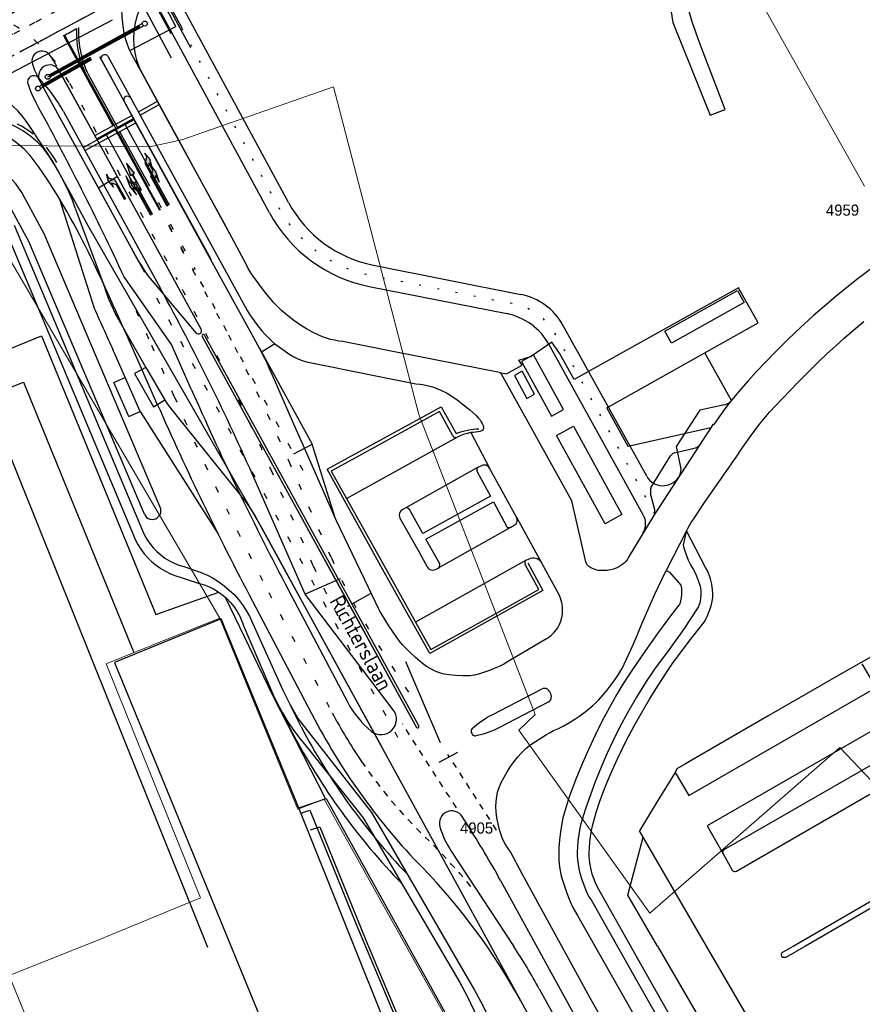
# Model space of a CAD drawing. Header units: metres. Extents: x 233874 to 239264, y 443832 to 448222.
# Tile 93 of 198: x 235767 to 235903, y 445491 to 445650. Entities that reach past the tile are written whole.
import ezdxf
from ezdxf.enums import TextEntityAlignment as Align

# ---------------------------------------------------------------- set-up
doc = ezdxf.new("R2010")
doc.units = ezdxf.units.M
doc.header["$MEASUREMENT"] = 0
for name, pattern in [('DGN3', [54.868356, 36.578904, -18.289452]), ('LIJN1-1', [2, 1, -1]), ('LIJN1-3', [4, 1, -3]), ('LIJNFPAD', [3, 0.3, -2.7])]:
    doc.linetypes.add(name, pattern=pattern)
for name, color, linetype, lineweight in [('G01 kadestrale perceelsgrens', 73, 'Continuous', 0), ('G02 kadestrale sectiegrens', 73, 'DGN3', 30), ('Z01 perceelnummer', 73, 'Continuous', 13)]:
    doc.layers.add(name, color=color, linetype=linetype, lineweight=lineweight)
doc.layers.add('Goud-hulp', color=210, linetype='Continuous', plot=False)
for name, color, linetype in [('Goud-kadastrale grenzen', 13, 'Continuous'), ('Goud-markering', 7, 'Continuous'), ('Goud-ontwerp', 2, 'Continuous'), ('Goud-opstellengtesdef', 30, 'Continuous'), ('HEG', 253, 'Continuous'), ('HEK', 253, 'Continuous'), ('HOOFDGEBOUW', 4, 'Continuous'), ('KANTVERH', 253, 'Continuous'), ('KANTWATER', 153, 'Continuous'), ('OVLIJNOBJ', 253, 'Continuous'), ('RASTER', 253, 'Continuous'), ('STRAATNAAM', 253, 'Continuous'), ('VRI-lantaarns', 162, 'Continuous')]:
    doc.layers.add(name, color=color, linetype=linetype)
doc.styles.get("Standard").update_dxf_attribs({"font": 'iso.shx'})
doc.styles.add('Styledgn001', font='dgn001.shx')
doc.linetypes.add('HAAIETAND50-L', pattern='A,0,-0.25,[122,wocad.shx,S=0.1,R=0,X=0,Y=0],-0.75', length=1)
doc.linetypes.add('HAAIETAND50-R', pattern='A,0,-0.25,[122,wocad.shx,S=0.1,R=180,X=0,Y=0],-0.75', length=1)

# ---------------------------------------------------------------- blocks, each defined once
blk = doc.blocks.new('LA_7-5m')
blk.add_hatch(color=0).paths.add_polyline_path([(7.5, 0.375), (5.7, 0.675), (4, 0.375), (5.2, 0.375), (4.6, -0.225), (0, -0.225), (0, -0.375), (5.45, -0.375), (6.2, 0.375)])
at = {"color": 0}
blk.add_lwpolyline([(7.5, 0.375), (5.7, 0.675), (4, 0.375), (5.2, 0.375), (4.6, -0.225), (0, -0.225), (0, -0.375), (5.45, -0.375), (6.2, 0.375)], close=True, dxfattribs=at)
blk = doc.blocks.new('RA_7-5m')
blk.add_hatch(color=0).paths.add_polyline_path([(7.5, -0.375), (5.7, -0.675), (4, -0.375), (5.2, -0.375), (4.6, 0.225), (0, 0.225), (0, 0.375), (5.45, 0.375), (6.2, -0.375)])
at = {"color": 0}
blk.add_lwpolyline([(7.5, -0.375), (5.7, -0.675), (4, -0.375), (5.2, -0.375), (4.6, 0.225), (0, 0.225), (0, 0.375), (5.45, 0.375), (6.2, -0.375)], close=True, dxfattribs=at)
blk = doc.blocks.new('*U40')
at = {"layer": 'VRI-lantaarns', "color": 0}
for points in [[(0.35, 0.2), (17.54, 0.2)], [(0.35, -0.2), (17.54, -0.2)]]:
    blk.add_lwpolyline(points, dxfattribs=at)
at = {"layer": 'VRI-lantaarns', "color": 0, "linetype": 'LIJN1-1', "ltscale": 0.9, "const_width": 0.4}
blk.add_lwpolyline([(0.9, 0), (16.98, 0)], dxfattribs=at)
at = {"layer": 'VRI-lantaarns', "color": 0}
for centre in [(0, 0), (17.88, 0)]:
    blk.add_circle(centre, 0.4, dxfattribs=at)
blk = doc.blocks.new('A$C1532452F')
at = {"layer": 'G01 kadestrale perceelsgrens'}
for p, q in [((235903.471, 445622.852), (235884.057, 445657.527)), ((235785.306, 445576.942), (235754.515, 445629.517)), ((235799.3, 445553.048), (235785.306, 445576.942)), ((235765.264, 445495.223), (235777.163, 445500))]:
    blk.add_line(p, q, dxfattribs=at)
at = {"layer": 'G01 kadestrale perceelsgrens', "flags": 128}
for points in [[(235754.515, 445629.517), (235788.267, 445629.311), (235793.313, 445630.401), (235817.698, 445638.953), (235831.471, 445585.934), (235850.275, 445537.47), (235847.623, 445534.911)], [(235780.947, 445545.641), (235790.783, 445549.611), (235799.3, 445553.048)], [(235799.3, 445553.048), (235804.862, 445539.413), (235811.887, 445522.167), (235812.326, 445522.33)], [(235796.179, 445507.832), (235788.752, 445526.23), (235780.947, 445545.641)], [(235847.623, 445534.911), (235868.777, 445505.31), (235899.519, 445532.114), (235912.883, 445518.042), (235935.63, 445535.432), (235956.303, 445500)], [(235812.326, 445522.33), (235816.174, 445523.763), (235822.888, 445511.69)], [(235822.888, 445511.69), (235825.862, 445506.345), (235829.411, 445500)], [(235777.163, 445500), (235779.2, 445500.818), (235796.179, 445507.832)], [(235829.411, 445500), (235835.095, 445489.838), (235843.72, 445474.458)], [(235813.77, 445400.171), (235807.898, 445409.34), (235797.628, 445425.166), (235793.675, 445426.587), (235789.979, 445434.563), (235782.792, 445452.219), (235774.674, 445472.181), (235765.264, 445495.223)]]:
    blk.add_lwpolyline(points, dxfattribs=at)
at = {"layer": 'G02 kadestrale sectiegrens'}
blk.add_line((235749.559, 445632.754), (235782.714, 445650.188), dxfattribs=at)
at = {"layer": 'Z01 perceelnummer', "linetype": 'Continuous', "lineweight": 13, "style": 'Styledgn001'}
for s, p in [('4959', (235899.932, 445619.004)), ('4905', (235840.795, 445519.096))]:
    blk.add_text(s, height=1.8, dxfattribs=at).set_placement(p, align=Align.MIDDLE_CENTER)
blk = doc.blocks.new('RA_5m')
blk.add_hatch(color=0).paths.add_polyline_path([(5, -0.375), (4.3, -0.375), (3.55, 0.375), (0, 0.375), (0, 0.225), (2.7, 0.225), (3.3, -0.375), (2.6, -0.375), (3.8, -0.675)])
at = {"color": 0, "linetype": 'Continuous'}
blk.add_lwpolyline([(5, -0.375), (4.3, -0.375), (3.55, 0.375), (0, 0.375), (0, 0.225), (2.7, 0.225), (3.3, -0.375), (2.6, -0.375), (3.8, -0.675)], close=True, dxfattribs=at)
blk = doc.blocks.new('LA-RD_5m')
blk.add_hatch(color=0).paths.add_polyline_path([(2.95, -0.225), (1.35, -0.225), (1.95, 0.375), (2.65, 0.375), (1.45, 0.675), (0.25, 0.375), (0.95, 0.375), (0.35, -0.225), (0, -0.225), (0, -0.375), (2.95, -0.375), (2.95, -0.675), (5, -0.3), (2.95, 0.075)])
at = {"color": 0, "linetype": 'Continuous'}
blk.add_lwpolyline([(2.95, -0.225), (1.35, -0.225), (1.95, 0.375), (2.65, 0.375), (1.45, 0.675), (0.25, 0.375), (0.95, 0.375), (0.35, -0.225), (0, -0.225), (0, -0.375), (2.95, -0.375), (2.95, -0.675), (5, -0.3), (2.95, 0.075)], close=True, dxfattribs=at)
blk = doc.blocks.new('LA_5m')
blk.add_hatch(color=0).paths.add_polyline_path([(5, 0.375), (4.3, 0.375), (3.55, -0.375), (0, -0.375), (0, -0.225), (2.7, -0.225), (3.3, 0.375), (2.6, 0.375), (3.8, 0.675)])
at = {"color": 0, "linetype": 'Continuous'}
blk.add_lwpolyline([(5, 0.375), (4.3, 0.375), (3.55, -0.375), (0, -0.375), (0, -0.225), (2.7, -0.225), (3.3, 0.375), (2.6, 0.375), (3.8, 0.675)], close=True, dxfattribs=at)
blk = doc.blocks.new('*U72')
at = {"layer": 'VRI-lantaarns', "color": 0}
for points in [[(0.35, 0.2), (9.88, 0.2)], [(0.35, -0.2), (9.88, -0.2)]]:
    blk.add_lwpolyline(points, dxfattribs=at)
at = {"layer": 'VRI-lantaarns', "color": 0, "linetype": 'LIJN1-1', "ltscale": 0.9, "const_width": 0.4}
blk.add_lwpolyline([(0.9, 0), (9.88, 0)], dxfattribs=at)
at = {"layer": 'VRI-lantaarns', "color": 0}
blk.add_circle((0, 0), 0.4, dxfattribs=at)

msp = doc.modelspace()

# ---------------------------------------------------------------- linework, layer by layer
at = {"layer": 'Goud-hulp', "linetype": 'Continuous'}
for p, q in [((235794.6, 445645.253), (235789.071, 445655.481)), ((235791.521, 445643.589), (235786.745, 445652.424)), ((235788.998, 445651.937), (235791.376, 445647.538)), ((235774.033, 445647.216), (235782.032, 445632.652)), ((235771.503, 445640.561), (235779.301, 445644.843)), ((235779.85, 445643.843), (235797.845, 445611.078)), ((235773.89, 445640.57), (235791.885, 445607.805)), ((235786.801, 445641.037), (235801.84, 445613.455)), ((235770.35, 445639.65), (235787.139, 445608.981)), ((235777.989, 445640.326), (235782.163, 445632.725)), ((235783.898, 445632.993), (235791.119, 445619.845)), ((235780.875, 445631.332), (235788.095, 445618.185)), ((235774.881, 445622.211), (235772.533, 445626.456)), ((235796.43, 445598.55), (235831.09, 445535.37)), ((235805.71, 445596.69), (235814.209, 445581.186)), ((235811.27, 445579.572), (235814.209, 445581.186)), ((235817.998, 445569.111), (235814.209, 445581.186)), ((235805.081, 445569.409), (235825.451, 445532.277)), ((235834.766, 445529.728), (235837.746, 445531.364))]:
    msp.add_line(p, q, dxfattribs=at)
at = {"layer": 'Goud-hulp', "color": 253, "linetype": 'Continuous'}
for p, q in [((235786.136, 445634.906), (235789.224, 445636.603)), ((235786.423, 445634.38), (235789.513, 445636.077)), ((235779.118, 445631.052), (235785.078, 445634.325)), ((235779.406, 445630.526), (235785.367, 445633.799)), ((235782.321, 445632.126), (235789.542, 445618.979)), ((235782.452, 445632.199), (235789.673, 445619.051)), ((235778.046, 445616.491), (235774.881, 445622.211)), ((235805.58, 445568.54), (235778.046, 445616.491))]:
    msp.add_line(p, q, dxfattribs=at)
at = {"layer": 'Goud-hulp', "color": 253, "linetype": 'LIJN1-3'}
for p, q in [((235791.052, 445616.385), (235813.829, 445574.913)), ((235789.086, 445604.803), (235828.081, 445533.72))]:
    msp.add_line(p, q, dxfattribs=at)
at = {"layer": 'Goud-hulp', "linetype": 'LIJN1-3'}
msp.add_arc((234825.314, 447415.996), 2003.075, 295.461581, 299.602075, dxfattribs=at)
at = {"layer": 'Goud-hulp', "linetype": 'Continuous'}
for centre, radius, start, end in [((235797.336, 445646.782), 12, 118.7848, 208.60166), ((234825.314, 447415.996), 2007.15, 298.207757, 298.276606), ((235791.136, 445647.547), 15, 176.90275, 208.77621), ((235770.54, 445643.121), 1.6, 35.36951, 197.99289), ((235757.167, 445633.628), 18, 28.77621, 35.36951), ((235783.284, 445647.26), 15, 197.99289, 208.69735), ((235784.398, 445636.822), 0.606, 28.65947, 208.65947), ((235759.408, 445619.194), 15, 28.9542, 117.46834)]:
    msp.add_arc(centre, radius, start, end, dxfattribs=at)
at = {"layer": 'Goud-hulp', "linetype": 'LIJN1-1'}
for radius, start, end in [(2000, 297.754249, 298.381242), (2006.15, 297.880184, 298.100336)]:
    msp.add_arc((234825.314, 447415.996), radius, start, end, dxfattribs=at)
at = {"layer": 'Goud-hulp', "linetype": 'HAAIETAND50-R'}
msp.add_arc((234825.314, 447415.996), 2006.15, 298.100336, 298.597775, dxfattribs=at)
at = {"layer": 'Goud-hulp', "linetype": 'LIJN1-1', "ltscale": 3}
msp.add_arc((235759.408, 445619.194), 15.5, 28.9542, 117.46834, dxfattribs=at)
at = {"layer": 'Goud-markering', "linetype": 'Continuous'}
for p, q in [((235789.26, 445655.657), (235793.143, 445648.475)), ((235774.22, 445647.316), (235782.561, 445632.087)), ((235778.29, 445640.511), (235782.824, 445632.232)), ((235777.215, 445629.151), (235785.439, 445633.668)), ((235777.503, 445628.625), (235785.728, 445633.142)), ((235782.849, 445631.561), (235787.653, 445622.79)), ((235783.112, 445631.705), (235787.916, 445622.935))]:
    msp.add_line(p, q, dxfattribs=at)
at = {"layer": 'Goud-markering', "linetype": 'LIJN1-3'}
for p, q in [((235775.009, 445639.526), (235784.979, 445621.322)), ((235789.094, 445620.159), (235795.076, 445609.236)), ((235789.357, 445620.303), (235795.339, 445609.38)), ((235786.42, 445618.691), (235792.401, 445607.771)), ((235791.937, 445588.855), (235787.84, 445598.165)), ((235817.34, 445562.788), (235810.728, 445577.811)), ((235814.411, 445561.499), (235807.799, 445576.522)), ((235807.215, 445557.193), (235817.466, 445537.716)), ((235829.864, 445541.05), (235824.758, 445548.985))]:
    msp.add_line(p, q, dxfattribs=at)
at = {"layer": 'Goud-markering', "color": 251, "linetype": 'Continuous'}
for p, q in [((235786.136, 445634.906), (235789.224, 445636.603)), ((235786.423, 445634.38), (235789.513, 445636.077))]:
    msp.add_line(p, q, dxfattribs=at)
at = {"layer": 'Goud-markering', "linetype": 'HAAIETAND50-L'}
msp.add_line((235829.316, 445546.037), (235834.921, 445532.912), dxfattribs=at)
at = {"layer": 'Goud-markering', "linetype": 'LIJN1-1'}
for p, q in [((235837.532, 445522.385), (235828.804, 445535.951)), ((235844.023, 445518.766), (235836.15, 445531.001))]:
    msp.add_line(p, q, dxfattribs=at)
at = {"layer": 'Goud-markering', "linetype": 'LIJNFPAD', "flags": 128}
msp.add_lwpolyline([(235869.611, 445569.979), (235853.605, 445598.866, 0.2207718), (235846.803, 445603.828), (235823.771, 445608.393, -0.223507), (235808.867, 445619.386), (235793.143, 445648.475)], format="xyb", dxfattribs=at)
at = {"layer": 'Goud-markering', "color": 251, "linetype": 'LIJN1-3'}
msp.add_arc((234825.314, 447415.996), 2003.075, 297.325696, 299.103546, dxfattribs=at)
at = {"layer": 'Goud-markering', "color": 251, "linetype": 'LIJN1-1'}
msp.add_arc((234825.314, 447415.996), 2000, 297.846934, 298.540232, dxfattribs=at)
at = {"layer": 'Goud-markering', "color": 251, "linetype": 'HAAIETAND50-R'}
msp.add_arc((234825.314, 447415.996), 2006.15, 297.997943, 298.654896, dxfattribs=at)
at = {"layer": 'Goud-markering', "linetype": 'LIJN1-3'}
for centre, radius, start, end in [((235753.082, 445627.517), 25, 29.02948, 118.46543), ((235438.897, 445414.162), 406.25, 23.75518, 28.70889), ((235438.897, 445414.162), 403.05, 23.75518, 28.70889), ((235330.66, 445396.952), 499.5, 23.75518, 24.404), ((236252.321, 445791.478), 503, 203.75518, 207.76048), ((235908.73, 445603.011), 99.85, 203.75518, 212.75635), ((235908.73, 445603.011), 103.05, 203.75518, 212.75635)]:
    msp.add_arc(centre, radius, start, end, dxfattribs=at)
at = {"layer": 'Goud-markering', "linetype": 'Continuous'}
msp.add_arc((235791.446, 445647.716), 15, 176.91278, 208.70889, dxfattribs=at)
at = {"layer": 'Goud-markering'}
msp.add_arc((235888.258, 445574.978), 80, 207.76048, 214.33846, dxfattribs=at)
at = {"layer": 'Goud-markering', "linetype": 'LIJN1-1'}
for centre, radius, start, end in [((235888.258, 445574.978), 80, 214.33846, 225.84569), ((235760.225, 445443.108), 103.8, 39.87597, 45.84569)]:
    msp.add_arc(centre, radius, start, end, dxfattribs=at)
at = {"layer": 'Goud-ontwerp', "linetype": 'Continuous'}
for p, q in [((235810.406, 445620.218), (235790.658, 445656.752)), ((235807.327, 445618.554), (235787.996, 445654.316)), ((235774.045, 445634.937), (235789.726, 445606.306)), ((235779.04, 445603.1), (235773.37, 445620.862)), ((235824.112, 445610.11), (235847.94, 445605.387)), ((235791.504, 445597.286), (235783.839, 445608.207)), ((235823.431, 445606.677), (235845.666, 445602.27)), ((235868.285, 445575.984), (235854.742, 445600.425)), ((235789.191, 445587.646), (235785.094, 445596.957)), ((235794.683, 445590.063), (235791.504, 445597.286)), ((235867.735, 445569.754), (235852.468, 445597.307)), ((235786.446, 445586.438), (235782.348, 445595.748)), ((235881.975, 445588.215), (235877.659, 445595.904)), ((235782.198, 445591.124), (235784.029, 445591.929)), ((235784.615, 445585.632), (235782.198, 445591.124)), ((235784.615, 445585.632), (235786.446, 445586.438)), ((235786.446, 445586.438), (235798.968, 445566.74)), ((235873.095, 445580.787), (235876.921, 445586.649)), ((235880.855, 445587.529), (235876.898, 445586.664)), ((235873.797, 445577.446), (235873.095, 445580.787)), ((235813.101, 445556.904), (235805.007, 445575.294)), ((235809.869, 445558.59), (235819.967, 445539.406)), ((235827.341, 445538.211), (235813.101, 445556.904)), ((235804.56, 445555.795), (235814.658, 445536.611)), ((235812.445, 445535.447), (235810.66, 445539.02)), ((235810.925, 445534.687), (235809.139, 445538.26)), ((235839.317, 445519.61), (235838.46, 445520.943)), ((235836.693, 445515.359), (235846.839, 445499.912)), ((235844.681, 445510.596), (235869.109, 445466.068)), ((235850.931, 445493.109), (235866.513, 445464.704))]:
    msp.add_line(p, q, dxfattribs=at)
at = {"layer": 'Goud-ontwerp', "color": 251, "linetype": 'Continuous'}
for centre, radius, start, end in [((235797.336, 445646.782), 12, 118.7848, 208.60166), ((235784.398, 445636.822), 0.606, 28.65947, 208.65947)]:
    msp.add_arc(centre, radius, start, end, dxfattribs=at)
at = {"layer": 'Goud-ontwerp', "linetype": 'Continuous'}
for centre, radius, start, end in [((235769.241, 445639.745), 1, 44.48394, 197.99995), ((235785.409, 445644.998), 18, 197.99995, 208.61058), ((235752.118, 445622.928), 25, 28.70889, 44.48394), ((235330.66, 445396.952), 500, 24.9931, 28.61058), ((235757.256, 445618.075), 15, 35.38472, 117.3257), ((235687.957, 445568.855), 100, 25.69309, 35.38472), ((235828, 445629.728), 20, 208.39306, 258.7888), ((235828, 445629.728), 23.5, 208.39306, 258.7888), ((235330.66, 445396.952), 496.5, 23.75518, 25.69309), ((235438.897, 445414.162), 400, 23.75518, 28.70889), ((235845.995, 445595.578), 10, 28.99043, 78.7888), ((235330.66, 445396.952), 493.5, 23.75518, 24.69115), ((235843.721, 445592.461), 10, 28.99043, 78.7888), ((236252.321, 445791.478), 500, 203.75518, 207.76048), ((235880.428, 445589.483), 2, 282.32264, 321.41879), ((236252.321, 445791.478), 506, 203.75518, 207.76048), ((235871.84, 445577.035), 2, 326.86687, 11.86687), ((235870.909, 445577.438), 3, 208.99043, 326.86687), ((235865.111, 445568.3), 3, 329.10989, 28.99043), ((235833.241, 445546.392), 15, 207.76048, 230.86906), ((235825.352, 445536.696), 2.5, 230.86906, 37.29848), ((235905.803, 445584.586), 103, 207.76048, 224.18167), ((235905.803, 445584.586), 107.2, 207.76048, 224.01382), ((235905.803, 445584.586), 105.5, 207.76048, 223.72387), ((235836.778, 445519.861), 2, 32.75635, 196.68657), ((235713.17, 445438.45), 150, 28.74879, 32.75635), ((235849.23, 445523.594), 15, 196.68657, 213.29843), ((235760.225, 445443.108), 100, 28.66138, 44.18167), ((235763.257, 445445.012), 100, 28.74879, 33.29843)]:
    msp.add_arc(centre, radius, start, end, dxfattribs=at)
at = {"layer": 'Goud-opstellengtesdef', "linetype": 'Continuous'}
for p, q in [((235818.746, 445559.389), (235813.101, 445556.904)), ((235820.782, 445555.418), (235823.674, 445557.007))]:
    msp.add_line(p, q, dxfattribs=at)
at = {"layer": 'HEG'}
for points in [[(235849.07, 445561.96), (235851.51, 445557.49), (235833.26, 445547.32), (235825.86, 445560.45), (235816.63, 445577.12), (235835.05, 445587.21), (235837.49, 445582.87)], [(235838.39, 445583.21), (235838.86, 445583.34), (235839.33, 445583.45)], [(235839.33, 445583.45), (235839.79, 445583.54), (235840.25, 445583.6)], [(235840.25, 445583.6), (235840.71, 445583.64), (235841.18, 445583.66)], [(235837.49, 445582.87), (235837.94, 445583.05), (235838.39, 445583.21)]]:
    msp.add_lwpolyline(points, dxfattribs=at)
at = {"layer": 'HEK'}
for points in [[(235659.4, 445548.16), (235683.36, 445557.5), (235727.75, 445575.36), (235767.58, 445591.18), (235785.41, 445547.49)], [(235810.07, 445478.13), (235826.97, 445485.05), (235812.1, 445522.2), (235799.53, 445552.93), (235782.27, 445545.86), (235811.63, 445474.28), (235775.74, 445459.83), (235796.39, 445427.16), (235807.9, 445409.19), (235835.02, 445366.93)], [(235812.05, 445522.35), (235816.5, 445523.85), (235844.1, 445474.04)]]:
    msp.add_lwpolyline(points, dxfattribs=at)
at = {"layer": 'HOOFDGEBOUW'}
msp.add_line((235846.9, 445592.29), (235848.93, 445588.54), dxfattribs=at)
for points in [[(235882.97, 445605.99), (235884.04, 445604.05), (235872.29, 445597.5), (235871.22, 445599.42), (235882.97, 445605.99)], [(235854.86, 445586.74), (235849.99, 445595.59), (235848.05, 445594.51), (235852.92, 445585.71), (235854.86, 445586.74)], [(235848.93, 445588.54), (235850.16, 445589.23), (235848.15, 445592.96), (235846.9, 445592.29)], [(235853.73, 445582.57), (235856.46, 445584.05), (235864.28, 445569.8), (235861.57, 445568.26), (235853.73, 445582.57)]]:
    msp.add_lwpolyline(points, dxfattribs=at)
at = {"layer": 'KANTVERH'}
for p, q in [((235773.89, 445640.57), (235773.36, 445641.55)), ((235782.83, 445624.32), (235773.89, 445640.57)), ((235770.35, 445639.65), (235779.7, 445622.57)), ((235772.16, 445627.13), (235773.77, 445624.22)), ((235782.75, 445624.46), (235779.71, 445622.54)), ((235775.95, 445619.34), (235780.57, 445606.85)), ((235764.63, 445615.85), (235785.28, 445566.54)), ((235766.05, 445616.55), (235786.75, 445567.3)), ((235788.35, 445607.55), (235795.45, 445599.16)), ((235808.18, 445597.39), (235806.05, 445596.02)), ((235806.5, 445595.14), (235806.05, 445596.02)), ((235808.18, 445597.39), (235810.61, 445595.67)), ((235806.94, 445594.24), (235806.5, 445595.14)), ((235892.74, 445591.12), (235896.08, 445594.48)), ((235896.08, 445594.48), (235897.48, 445595.83)), ((235787.37, 445593.56), (235787.82, 445592.77)), ((235807.35, 445593.33), (235806.94, 445594.24)), ((235807.74, 445592.42), (235807.35, 445593.33)), ((235816.57, 445593.81), (235825.08, 445592.11)), ((235787.82, 445592.77), (235790.15, 445588.77)), ((235811.45, 445584), (235807.74, 445592.42)), ((235825.08, 445592.11), (235830.96, 445590.94)), ((235844.49, 445592.74), (235845.63, 445592.56)), ((235889.08, 445587.35), (235892.74, 445591.12)), ((235790.15, 445588.77), (235790.4, 445588.35)), ((235888.14, 445586.32), (235889.08, 445587.35)), ((235812.8, 445580.89), (235811.45, 445584)), ((235841.65, 445583.34), (235841.34, 445583.23)), ((235841.76, 445583.43), (235841.65, 445583.34)), ((235841.85, 445583.57), (235841.76, 445583.43)), ((235841.89, 445583.76), (235841.85, 445583.57)), ((235819.76, 445572.39), (235837.67, 445582.29)), ((235838.02, 445582.46), (235837.64, 445582.28)), ((235839.89, 445583.07), (235842.89, 445577.27)), ((235883.16, 445579.75), (235885.03, 445582.36)), ((235872.76, 445579.74), (235876.17, 445580.55)), ((235876.17, 445580.55), (235876.36, 445580.61)), ((235876.36, 445580.61), (235876.53, 445580.7)), ((235876.53, 445580.7), (235876.68, 445580.83)), ((235876.68, 445580.83), (235876.81, 445580.99)), ((235869, 445574.19), (235872.14, 445579.25)), ((235841.06, 445577.42), (235829.25, 445570.79)), ((235841.57, 445577.68), (235841.1, 445577.44)), ((235842.89, 445577.27), (235842.8, 445577.45)), ((235847.24, 445569.38), (235842.89, 445577.27)), ((235869.62, 445570.54), (235868.92, 445573.21)), ((235829.25, 445570.79), (235828.86, 445570.59)), ((235847.24, 445569.38), (235851.29, 445561.99)), ((235834.64, 445561.16), (235846.31, 445567.72)), ((235846.31, 445567.72), (235846.87, 445568.04)), ((235874.74, 445567.14), (235871.44, 445560.71)), ((235874.56, 445566.54), (235874.18, 445564.83)), ((235874.63, 445566.84), (235874.56, 445566.54)), ((235874.74, 445567.14), (235874.63, 445566.84)), ((235877.79, 445561.21), (235874.74, 445567.14)), ((235848.82, 445562.39), (235849.28, 445562.64)), ((235793.51, 445561.38), (235796.3, 445560.41)), ((235848.82, 445562.39), (235830.93, 445552.38)), ((235834.18, 445560.92), (235834.58, 445561.13)), ((235851.29, 445561.99), (235854.14, 445556.77)), ((235858.54, 445561.89), (235858.46, 445562.14)), ((235858.67, 445561.66), (235858.54, 445561.89)), ((235793.04, 445559.62), (235795.82, 445558.69)), ((235871.99, 445560.44), (235873.79, 445558.35)), ((235825.18, 445554.15), (235824.95, 445554.6)), ((235873.5, 445555.14), (235872.12, 445553.43)), ((235873.62, 445555.35), (235873.5, 445555.14)), ((235876.52, 445554.62), (235874.21, 445551.2)), ((235876.66, 445554.89), (235876.52, 445554.62)), ((235825.43, 445553.71), (235825.18, 445554.15)), ((235803.17, 445551.7), (235807.92, 445540.65)), ((235804.54, 445552.36), (235809.51, 445541.38)), ((235867.13, 445551.18), (235867.51, 445552.12)), ((235875.17, 445549.33), (235877.56, 445552.4)), ((235877.56, 445552.4), (235877.72, 445552.65)), ((235852.42, 445549.87), (235852.07, 445549.66)), ((235852.72, 445550.12), (235852.42, 445549.87)), ((235866.74, 445550.25), (235867.13, 445551.18)), ((235872.48, 445545.68), (235875.17, 445549.33)), ((235871.7, 445544.56), (235872.48, 445545.68)), ((235843.29, 445537.41), (235851.3, 445541.56)), ((235852.6, 445541.15), (235852.76, 445540.87)), ((235852.38, 445539.43), (235844.37, 445535.27)), ((235842.58, 445537.02), (235842.93, 445537.22)), ((235842.93, 445537.22), (235843.29, 445537.41)), ((235840.41, 445535.47), (235840.84, 445535.83)), ((235840.84, 445535.83), (235841.28, 445536.17)), ((235841.28, 445536.17), (235841.8, 445536.53)), ((235841.8, 445536.53), (235842.58, 445537.02)), ((235840.1, 445534.25), (235839.96, 445534.52)), ((235840.06, 445535.18), (235840.41, 445535.47)), ((235840.92, 445534.06), (235840.67, 445534)), ((235841.18, 445534.1), (235840.92, 445534.06)), ((235841.44, 445534.16), (235841.18, 445534.1)), ((235842.08, 445534.34), (235841.44, 445534.16)), ((235842.8, 445534.59), (235842.08, 445534.34)), ((235843.23, 445534.75), (235842.8, 445534.59)), ((235843.66, 445534.94), (235843.23, 445534.75)), ((235844.37, 445535.27), (235843.66, 445534.94)), ((235882.78, 445512.11), (235912.15, 445529.09)), ((235877.95, 445500), (235867.1, 445518.64)), ((235880.55, 445515.1), (235880.62, 445514.9)), ((235880.65, 445515.46), (235880.57, 445515.3)), ((235880.62, 445514.9), (235882.12, 445512.26)), ((235880.78, 445515.57), (235880.65, 445515.46)), ((235858.52, 445492.75), (235857.74, 445494.18)), ((235859.31, 445491.32), (235858.52, 445492.75))]:
    msp.add_line(p, q, dxfattribs=at)
at = {"layer": 'KANTVERH', "color": 13}
msp.add_line((235772.16, 445627.13), (235768.61, 445632.53), dxfattribs=at)
for points in [[(235784.76, 445644.79), (235792.17, 445648.67), (235789.57, 445653.78)], [(235783.68, 445648.77), (235783.54, 445650.18), (235783.48, 445651.6)], [(235784.12, 445646.55), (235783.86, 445647.65), (235783.68, 445648.77)], [(235784.66, 445645.01), (235784.36, 445645.78), (235784.12, 445646.55)], [(235781.22, 445643.9), (235781.06, 445644.04), (235780.86, 445644.13), (235780.65, 445644.14), (235780.44, 445644.07), (235780.27, 445643.94), (235780.15, 445643.76), (235780.1, 445643.55), (235780.13, 445643.34)], [(235781.22, 445643.9), (235784.929, 445637.113)], [(235785.41, 445643.56), (235785.01, 445644.28), (235784.66, 445645.01)], [(235783.873, 445636.536), (235780.27, 445643.14), (235780.13, 445643.34)], [(235786.795, 445641.034), (235785.41, 445643.56)], [(235768.61, 445632.53), (235768.01, 445633.41), (235767.36, 445634.26), (235766.64, 445635.05), (235765.87, 445635.79), (235765.05, 445636.47), (235764.19, 445637.09), (235763.28, 445637.65), (235762.33, 445638.14), (235761.35, 445638.56), (235760.34, 445638.91), (235759.31, 445639.19), (235758.27, 445639.4), (235757.21, 445639.53), (235756.14, 445639.58), (235755.08, 445639.55), (235754.02, 445639.46), (235752.96, 445639.28), (235751.93, 445639.03), (235750.91, 445638.71), (235749.92, 445638.31), (235748.96, 445637.84)]]:
    msp.add_lwpolyline(points, dxfattribs=at)
at = {"layer": 'KANTVERH'}
for points in [[(235773.36, 445641.55), (235773.15, 445641.85), (235772.89, 445642.11), (235772.58, 445642.3), (235772.24, 445642.43), (235771.88, 445642.48), (235771.52, 445642.46), (235771.16, 445642.37), (235770.84, 445642.21), (235770.55, 445641.98), (235770.32, 445641.7), (235770.14, 445641.38), (235770.04, 445641.03), (235770.01, 445640.67), (235770.05, 445640.3), (235770.17, 445639.96), (235770.35, 445639.65)], [(235803.68, 445610.03), (235800, 445616.88), (235790.92, 445633.51), (235786.795, 445641.034)], [(235785.9, 445632.82), (235783.873, 445636.536)], [(235784.929, 445637.113), (235788.38, 445630.8), (235797.18, 445614.69), (235803.74, 445602.75)], [(235806.05, 445596.02), (235805.71, 445596.69), (235796.1, 445614.21), (235786.99, 445630.87), (235785.9, 445632.82)], [(235775.95, 445619.34), (235775.48, 445620.6), (235774.96, 445621.83), (235774.39, 445623.03), (235773.77, 445624.22)], [(235796.29, 445599.75), (235787.48, 445615.86), (235782.83, 445624.32)], [(235779.7, 445622.57), (235783.79, 445615.09), (235786.13, 445610.83)], [(235786.13, 445610.83), (235786.62, 445609.97), (235787.16, 445609.14), (235787.74, 445608.33), (235788.35, 445607.55)], [(235905.92, 445610.52), (235904.18, 445609.25), (235902.46, 445607.94)], [(235804.15, 445609.15), (235803.91, 445609.59), (235803.68, 445610.03)], [(235804.69, 445608.32), (235804.41, 445608.73), (235804.15, 445609.15)], [(235807.48, 445604.67), (235806.52, 445605.86), (235805.59, 445607.08), (235804.69, 445608.32)], [(235902.46, 445607.94), (235900.63, 445606.5), (235898.83, 445605.02)], [(235780.57, 445606.85), (235780.94, 445605.71), (235781.36, 445604.58), (235781.83, 445603.48), (235782.35, 445602.4), (235782.91, 445601.34)], [(235878.65, 445583.81), (235865.3, 445580.76), (235861.85, 445587.03), (235886.31, 445600.76), (235883.12, 445606.45), (235856.59, 445591.62), (235854.27, 445595.75)], [(235809.27, 445602.8), (235808.64, 445603.4), (235808.04, 445604.02), (235807.48, 445604.67)], [(235898.83, 445605.02), (235897.01, 445603.47), (235895.21, 445601.89)], [(235803.74, 445602.75), (235804.27, 445601.91), (235804.84, 445601.09)], [(235812.36, 445600.39), (235811.29, 445601.15), (235810.26, 445601.95), (235809.27, 445602.8)], [(235782.91, 445601.34), (235787.37, 445593.56), (235785.49, 445592.57), (235788.61, 445587.19), (235790.4, 445588.35)], [(235804.84, 445601.09), (235805.44, 445600.29), (235806.07, 445599.51)], [(235895.21, 445601.89), (235893.17, 445600.02), (235891.16, 445598.12)], [(235900.19, 445598.28), (235901.79, 445599.65), (235903.4, 445601.01)], [(235795.45, 445599.16), (235795.6, 445599.04), (235795.78, 445598.98), (235795.97, 445599), (235796.14, 445599.07), (235796.27, 445599.21), (235796.35, 445599.38), (235796.35, 445599.57), (235796.29, 445599.75)], [(235806.07, 445599.51), (235806.57, 445598.95), (235807.09, 445598.41)], [(235815.28, 445598.77), (235814.28, 445599.26), (235813.3, 445599.8), (235812.36, 445600.39)], [(235796.84, 445598.78), (235796.75, 445598.86), (235796.64, 445598.9), (235796.52, 445598.87), (235796.43, 445598.78), (235796.4, 445598.67), (235796.43, 445598.55)], [(235796.43, 445598.55), (235809.05, 445575.54), (235819.11, 445557.21), (235831.09, 445535.37)], [(235831.47, 445535.63), (235821.68, 445553.53), (235811.57, 445571.91), (235796.84, 445598.78)], [(235807.09, 445598.41), (235807.63, 445597.89), (235808.18, 445597.39)], [(235817.19, 445598.1), (235816.54, 445598.29), (235815.9, 445598.52), (235815.28, 445598.77)], [(235819.18, 445597.77), (235818.51, 445597.84), (235817.85, 445597.96), (235817.19, 445598.1)], [(235844.49, 445592.74), (235827.52, 445596.1), (235819.18, 445597.77)], [(235854.27, 445595.75), (235853.7, 445596.58), (235852.96, 445597.64), (235849.65, 445595.4)], [(235891.16, 445598.12), (235889.27, 445596.26), (235887.42, 445594.36)], [(235897.48, 445595.83), (235898.83, 445597.07), (235900.19, 445598.28)], [(235810.61, 445595.67), (235811.24, 445595.27), (235811.91, 445594.94), (235812.61, 445594.68), (235813.33, 445594.49)], [(235813.33, 445594.49), (235814.95, 445594.13), (235816.57, 445593.81)], [(235845.63, 445592.56), (235848.16, 445593.91), (235847.63, 445594.75), (235849.65, 445595.4)], [(235887.42, 445594.36), (235886.03, 445592.89), (235884.67, 445591.4)], [(235844.8, 445592.49), (235844.73, 445592.61), (235844.62, 445592.69), (235844.49, 445592.74)], [(235858.46, 445562.14), (235857.05, 445568.21), (235856.17, 445571.99), (235844.8, 445592.49)], [(235884.67, 445591.4), (235883.49, 445590.04), (235882.33, 445588.66)], [(235830.96, 445590.94), (235831.66, 445590.88), (235832.35, 445590.77), (235833.03, 445590.62)], [(235833.03, 445590.62), (235833.7, 445590.42), (235834.36, 445590.18), (235835, 445589.91)], [(235835, 445589.91), (235835.92, 445589.45), (235836.8, 445588.92), (235837.65, 445588.35)], [(235790.15, 445588.76), (235790.8, 445587.68), (235791.55, 445586.73), (235800.78, 445575.24), (235802.67, 445572.94)], [(235837.65, 445588.35), (235838.71, 445587.54), (235839.73, 445586.69), (235840.71, 445585.79)], [(235882.33, 445588.66), (235881.62, 445587.77), (235880.93, 445586.87)], [(235836.97, 445582.51), (235834.79, 445586.46), (235826.02, 445581.61), (235817.3, 445576.82), (235819.76, 445572.39), (235826.33, 445560.64), (235830.93, 445552.38), (235833.38, 445547.94), (235842.08, 445552.78), (235850.85, 445557.67), (235848.63, 445561.69)], [(235880.93, 445586.87), (235880.26, 445585.96), (235879.61, 445585.03)], [(235840.71, 445585.79), (235841.05, 445585.44), (235841.36, 445585.07)], [(235841.36, 445585.07), (235841.55, 445584.79), (235841.71, 445584.5)], [(235879.61, 445585.03), (235879.1, 445584.28), (235878.98, 445584.35), (235878.65, 445583.81)], [(235886.53, 445584.38), (235887.32, 445585.36), (235888.14, 445586.32)], [(235841.71, 445584.5), (235841.8, 445584.29), (235841.86, 445584.07)], [(235841.86, 445584.07), (235841.89, 445583.92), (235841.89, 445583.76)], [(235878.65, 445583.81), (235877.91, 445582.69), (235876.81, 445580.99), (235869.48, 445569.76), (235865.37, 445562.89)], [(235885.03, 445582.36), (235885.77, 445583.38), (235886.53, 445584.38)], [(235836.97, 445582.51), (235837.09, 445582.36), (235837.26, 445582.26), (235837.45, 445582.23), (235837.64, 445582.28)], [(235839.89, 445583.07), (235839.25, 445582.91), (235838.63, 445582.71), (235838.02, 445582.46)], [(235840.62, 445583.09), (235840.25, 445583.06), (235839.89, 445583.07)], [(235841.34, 445583.23), (235840.98, 445583.15), (235840.62, 445583.09)], [(235824.95, 445554.6), (235823.31, 445557.99), (235818.14, 445568.79), (235812.8, 445580.89)], [(235872.76, 445579.74), (235872.52, 445579.63), (235872.31, 445579.46), (235872.14, 445579.25)], [(235883.16, 445579.75), (235877.48, 445571.57), (235875.86, 445569.1)], [(235841.1, 445577.44), (235840.97, 445577.34), (235840.87, 445577.2), (235840.82, 445577.04), (235840.83, 445576.87), (235840.88, 445576.71)], [(235842.8, 445577.45), (235842.6, 445577.63), (235842.35, 445577.74), (235842.09, 445577.79), (235841.82, 445577.77), (235841.57, 445577.68)], [(235840.88, 445576.71), (235843.04, 445572.75), (235832.11, 445566.7), (235829.96, 445570.58)], [(235869, 445574.19), (235868.9, 445573.87), (235868.88, 445573.54), (235868.92, 445573.21)], [(235805.58, 445568.54), (235804.94, 445569.7), (235804.24, 445570.82), (235803.49, 445571.9), (235802.67, 445572.94)], [(235828.86, 445570.59), (235828.63, 445570.44), (235828.46, 445570.23), (235828.34, 445569.98), (235828.3, 445569.7), (235828.32, 445569.43), (235828.42, 445569.17)], [(235829.96, 445570.58), (235829.83, 445570.74), (235829.65, 445570.83), (235829.45, 445570.85), (235829.25, 445570.79)], [(235834.78, 445561.92), (235832.6, 445565.82), (235843.52, 445571.85), (235845.61, 445567.92)], [(235869.48, 445569.76), (235869.58, 445570.01), (235869.63, 445570.27), (235869.62, 445570.54)], [(235828.42, 445569.17), (235831.45, 445563.78), (235832.8, 445561.31)], [(235847.36, 445569.02), (235847.32, 445569.21), (235847.24, 445569.38)], [(235847.34, 445568.64), (235847.37, 445568.83), (235847.36, 445569.02)], [(235875.86, 445569.1), (235875.54, 445568.64), (235875.25, 445568.15)], [(235805.58, 445568.54), (235808.1, 445563.95), (235814.56, 445552.09), (235823.43, 445535.91), (235833.02, 445518.39), (235842.61, 445500.88), (235851.03, 445485.49), (235859.17, 445470.57), (235865.37, 445459.2), (235865.98, 445457.89)], [(235845.61, 445567.92), (235845.71, 445567.79), (235845.85, 445567.7), (235846, 445567.66), (235846.16, 445567.66), (235846.31, 445567.72)], [(235846.87, 445568.04), (235847.03, 445568.15), (235847.17, 445568.29)], [(235847.17, 445568.29), (235847.27, 445568.46), (235847.34, 445568.64)], [(235875.25, 445568.15), (235874.98, 445567.66), (235874.74, 445567.14)], [(235785.28, 445566.54), (235785.64, 445565.72), (235786.06, 445564.92), (235786.54, 445564.16), (235787.08, 445563.44), (235787.68, 445562.77), (235788.33, 445562.15), (235789.02, 445561.57), (235789.76, 445561.06), (235790.53, 445560.6), (235791.34, 445560.21), (235792.18, 445559.88), (235793.04, 445559.62)], [(235786.75, 445567.3), (235787.1, 445566.53), (235787.51, 445565.78), (235787.99, 445565.08), (235788.52, 445564.42), (235789.11, 445563.81), (235789.75, 445563.26), (235790.43, 445562.75), (235791.15, 445562.31), (235791.91, 445561.93), (235792.7, 445561.62), (235793.51, 445561.38)], [(235874.18, 445564.83), (235874.35, 445564.22), (235874.55, 445563.61)], [(235849.28, 445562.64), (235849.55, 445562.74), (235849.83, 445562.8)], [(235849.83, 445562.8), (235850.11, 445562.79), (235850.39, 445562.74)], [(235850.39, 445562.74), (235850.67, 445562.62), (235850.92, 445562.45)], [(235865.37, 445562.89), (235865.17, 445562.57), (235864.95, 445562.27), (235864.7, 445561.99)], [(235874.55, 445563.61), (235874.76, 445563.01), (235875, 445562.41)], [(235832.8, 445561.31), (235832.95, 445561.1), (235833.16, 445560.93), (235833.41, 445560.83), (235833.67, 445560.79), (235833.94, 445560.82), (235834.18, 445560.92)], [(235834.58, 445561.13), (235834.73, 445561.24), (235834.83, 445561.39), (235834.87, 445561.57), (235834.86, 445561.75), (235834.78, 445561.92)], [(235848.82, 445562.39), (235848.67, 445562.26), (235848.59, 445562.08), (235848.57, 445561.88), (235848.63, 445561.69)], [(235850.92, 445562.45), (235851.13, 445562.24), (235851.29, 445561.99)], [(235858.92, 445561.4), (235858.79, 445561.52), (235858.67, 445561.66)], [(235859.27, 445561.17), (235859.09, 445561.28), (235858.92, 445561.4)], [(235860.08, 445560.83), (235859.67, 445560.98), (235859.27, 445561.17)], [(235863.8, 445561.32), (235863.37, 445561.12), (235862.92, 445560.96), (235862.46, 445560.84)], [(235864.7, 445561.99), (235864.42, 445561.74), (235864.12, 445561.52), (235863.8, 445561.32)], [(235875, 445562.41), (235875.39, 445561.67), (235875.81, 445560.95)], [(235875.81, 445560.95), (235876.11, 445560.35), (235876.37, 445559.73)], [(235878.26, 445560.32), (235878.04, 445560.77), (235877.79, 445561.21)], [(235796.3, 445560.41), (235797.29, 445559.98), (235798.23, 445559.48), (235799.15, 445558.91), (235800.02, 445558.28), (235800.84, 445557.58), (235801.6, 445556.83), (235802.32, 445556.02), (235802.97, 445555.17), (235803.56, 445554.27), (235804.08, 445553.33), (235804.54, 445552.36)], [(235860.76, 445560.72), (235860.42, 445560.75), (235860.08, 445560.83)], [(235862.46, 445560.84), (235861.9, 445560.75), (235861.33, 445560.71), (235860.76, 445560.72)], [(235867.51, 445552.12), (235869.63, 445556.89), (235871.44, 445560.71), (235871.99, 445560.44)], [(235876.37, 445559.73), (235876.65, 445558.97), (235876.91, 445558.19)], [(235878.59, 445559.38), (235878.44, 445559.86), (235878.26, 445560.32)], [(235878.94, 445557.61), (235878.8, 445558.5), (235878.59, 445559.38)], [(235795.82, 445558.69), (235796.67, 445558.45), (235797.5, 445558.13), (235798.3, 445557.75), (235799.06, 445557.29), (235799.77, 445556.77), (235800.44, 445556.19), (235801.05, 445555.55), (235801.61, 445554.86), (235802.1, 445554.13), (235802.53, 445553.35), (235802.88, 445552.54), (235803.17, 445551.7)], [(235873.79, 445558.35), (235873.89, 445557.85), (235873.94, 445557.35), (235873.93, 445556.84)], [(235876.91, 445558.19), (235876.99, 445557.85), (235877.03, 445557.51)], [(235854.14, 445556.77), (235854.36, 445556.16), (235854.53, 445555.54)], [(235873.93, 445556.84), (235873.88, 445556.33), (235873.77, 445555.83), (235873.62, 445555.35)], [(235877.03, 445557.51), (235877.05, 445556.84), (235876.98, 445556.16)], [(235878.59, 445554.68), (235878.75, 445555.24), (235878.87, 445555.8), (235878.95, 445556.37)], [(235878.95, 445556.37), (235878.97, 445556.99), (235878.94, 445557.61)], [(235854.53, 445555.54), (235854.62, 445554.9), (235854.65, 445554.25)], [(235876.98, 445556.16), (235876.86, 445555.52), (235876.66, 445554.89)], [(235877.72, 445552.65), (235878.05, 445553.31), (235878.34, 445553.99), (235878.59, 445554.68)], [(235827.89, 445549.89), (235826.64, 445551.79), (235825.43, 445553.71)], [(235854.52, 445553.07), (235854.36, 445552.51), (235854.14, 445551.97)], [(235854.65, 445554.25), (235854.61, 445553.65), (235854.52, 445553.07)], [(235872.12, 445553.43), (235870.04, 445550.55), (235868, 445547.66), (235865.99, 445544.74)], [(235854.14, 445551.97), (235853.91, 445551.54), (235853.63, 445551.13)], [(235828.81, 445548.72), (235828.33, 445549.29), (235827.89, 445549.89)], [(235853.63, 445551.13), (235853.2, 445550.61), (235852.72, 445550.12)], [(235864.67, 445545.61), (235865.72, 445547.92), (235866.74, 445550.25)], [(235874.21, 445551.2), (235871.9, 445547.98), (235869.57, 445544.78)], [(235832.04, 445545.71), (235830.92, 445546.66), (235829.84, 445547.67), (235828.81, 445548.72)], [(235852.07, 445549.66), (235846.06, 445546.11), (235845.18, 445545.6)], [(235907.4, 445548.41), (235899.73, 445544.04), (235888.01, 445537.3), (235874.54, 445529.48), (235873.18, 445528.66), (235872.87, 445528.05), (235869.82, 445523.13), (235867.1, 445518.64)], [(235834.11, 445544.46), (235833.39, 445544.81), (235832.69, 445545.23), (235832.04, 445545.71)], [(235845.18, 445545.6), (235844.43, 445545.22), (235843.65, 445544.87)], [(235864.26, 445544.81), (235864.48, 445545.2), (235864.67, 445545.61)], [(235872.87, 445528.05), (235875.12, 445524.33), (235905.36, 445541.81), (235903.09, 445545.63)], [(235836.31, 445543.86), (235835.56, 445543.99), (235834.83, 445544.19), (235834.11, 445544.46)], [(235839.7, 445543.71), (235838.57, 445543.69), (235837.43, 445543.74), (235836.31, 445543.86)], [(235840.48, 445543.82), (235840.09, 445543.75), (235839.7, 445543.71)], [(235842.07, 445544.27), (235841.27, 445544.03), (235840.48, 445543.82)], [(235843.65, 445544.87), (235842.87, 445544.55), (235842.07, 445544.27)], [(235862.54, 445542.23), (235863.14, 445543.07), (235863.72, 445543.93), (235864.26, 445544.81)], [(235865.99, 445544.74), (235865.12, 445543.43), (235864.28, 445542.1), (235863.48, 445540.75)], [(235869.57, 445544.78), (235868.88, 445543.79), (235868.21, 445542.77)], [(235868.75, 445539.91), (235870.2, 445542.25), (235871.7, 445544.56)], [(235860.55, 445539.83), (235861.24, 445540.61), (235861.91, 445541.41), (235862.54, 445542.23)], [(235868.21, 445542.77), (235866.66, 445540.26), (235865.18, 445537.7)], [(235807.92, 445540.65), (235808.64, 445539.16), (235809.44, 445537.71), (235810.3, 445536.29), (235811.23, 445534.92), (235812.22, 445533.59), (235813.28, 445532.31)], [(235809.51, 445541.38), (235810.07, 445540.19), (235810.66, 445539.02), (235811.3, 445537.87), (235811.98, 445536.74)], [(235852.6, 445541.15), (235852.46, 445541.35), (235852.26, 445541.52), (235852.04, 445541.63), (235851.79, 445541.67), (235851.54, 445541.65), (235851.3, 445541.56)], [(235852.38, 445539.43), (235852.6, 445539.6), (235852.77, 445539.82), (235852.87, 445540.07), (235852.91, 445540.34), (235852.87, 445540.62), (235852.76, 445540.87)], [(235863.48, 445540.75), (235862.27, 445538.6), (235861.11, 445536.42), (235860.01, 445534.21)], [(235858.15, 445537.72), (235858.88, 445538.29), (235859.59, 445538.89)], [(235859.59, 445538.89), (235860.08, 445539.35), (235860.55, 445539.83)], [(235866.29, 445535.61), (235867.49, 445537.78), (235868.75, 445539.91)], [(235856.84, 445536.81), (235857.5, 445537.25), (235858.15, 445537.72)], [(235865.18, 445537.7), (235863.95, 445535.44), (235862.8, 445533.15)], [(235811.98, 445536.74), (235823.8, 445521.62), (235839.32, 445494.8)], [(235831.09, 445535.37), (235831.2, 445535.3), (235831.33, 445535.31), (235831.44, 445535.38), (235831.49, 445535.5), (235831.47, 445535.63)], [(235853.24, 445534.84), (235854.02, 445535.2), (235854.78, 445535.57)], [(235854.78, 445535.57), (235855.82, 445536.17), (235856.84, 445536.81)], [(235863.55, 445530.27), (235864.89, 445532.96), (235866.29, 445535.61)], [(235910.84, 445532.33), (235908.24, 445536.83), (235908.07, 445536.73), (235878.07, 445519.45), (235880.62, 445514.9)], [(235840.06, 445535.18), (235839.95, 445535.04), (235839.9, 445534.87), (235839.9, 445534.69), (235839.96, 445534.52)], [(235840.1, 445534.25), (235840.21, 445534.12), (235840.35, 445534.03), (235840.5, 445533.99), (235840.67, 445534)], [(235849.72, 445532.71), (235850.9, 445533.48), (235852.11, 445534.22)], [(235852.11, 445534.22), (235852.67, 445534.54), (235853.24, 445534.84)], [(235860.01, 445534.21), (235858.93, 445531.91), (235857.91, 445529.59), (235856.94, 445527.24)], [(235813.28, 445532.31), (235822.47, 445520.73), (235838.09, 445494.11)], [(235848.78, 445531.94), (235849.23, 445532.34), (235849.72, 445532.71)], [(235862.8, 445533.15), (235861.89, 445531.19), (235861.04, 445529.22)], [(235910.15, 445532.54), (235907.35, 445530.88), (235880.78, 445515.57)], [(235846.89, 445529.85), (235847.48, 445530.58), (235848.11, 445531.28), (235848.78, 445531.94)], [(235845.23, 445527.34), (235845.74, 445528.2), (235846.3, 445529.04), (235846.89, 445529.85)], [(235861.04, 445529.22), (235859.98, 445526.56), (235858.98, 445523.88)], [(235861.9, 445526.53), (235862.69, 445528.41), (235863.55, 445530.27)], [(235844.38, 445525.5), (235844.77, 445526.43), (235845.23, 445527.34)], [(235856.94, 445527.24), (235856.34, 445525.69), (235855.78, 445524.12), (235855.25, 445522.54)], [(235860.13, 445521.61), (235860.68, 445523.26), (235861.27, 445524.9), (235861.9, 445526.53)], [(235844.05, 445524.21), (235844.17, 445524.87), (235844.38, 445525.5)], [(235843.97, 445521.71), (235843.93, 445522.55), (235843.96, 445523.38), (235844.05, 445524.21)], [(235858.98, 445523.88), (235858.39, 445522.18), (235857.85, 445520.48)], [(235812.38, 445521.49), (235813.85, 445521.96), (235821.29, 445503.68), (235830.65, 445481.41), (235835.14, 445469.92), (235836.46, 445470.29), (235854.53, 445426.25), (235866.77, 445432.83)], [(235844.49, 445518.8), (235844.26, 445519.76), (235844.08, 445520.73), (235843.97, 445521.71)], [(235855.25, 445522.54), (235854.99, 445521.64), (235854.76, 445520.74), (235854.57, 445519.82)], [(235859.39, 445518.69), (235859.6, 445519.67), (235859.85, 445520.65), (235860.13, 445521.61)], [(235854.57, 445519.82), (235854.36, 445518.5), (235854.21, 445517.17), (235854.11, 445515.84)], [(235857.85, 445520.48), (235857.65, 445519.78), (235857.49, 445519.06)], [(235813.98, 445518.79), (235815.45, 445519.26), (235822.89, 445500.98), (235832.25, 445478.71), (235836.75, 445467.22), (235838.06, 445467.59)], [(235845.21, 445516.92), (235844.93, 445517.53), (235844.69, 445518.16), (235844.49, 445518.8)], [(235857.49, 445519.06), (235857.32, 445518.03), (235857.18, 445517), (235857.08, 445515.96)], [(235859.02, 445515.85), (235859.1, 445516.8), (235859.23, 445517.75), (235859.39, 445518.69)], [(235846.26, 445515.22), (235845.88, 445515.76), (235845.52, 445516.33), (235845.21, 445516.92)], [(235870.02, 445500), (235865.22, 445508.26), (235867.7, 445517.6)], [(235857.74, 445494.18), (235852.6, 445503.6), (235848.18, 445511.71), (235846.26, 445515.22)], [(235854.11, 445515.84), (235854.08, 445514.84), (235854.11, 445513.84), (235854.2, 445512.84)], [(235857.08, 445515.96), (235857.05, 445515.29), (235857.06, 445514.63), (235857.1, 445513.96)], [(235859.05, 445513.88), (235859, 445514.54), (235858.99, 445515.19), (235859.02, 445515.85)], [(235880.57, 445515.3), (235880.55, 445515.2), (235880.55, 445515.1)], [(235891.96, 445500), (235919.7, 445516.08), (235920, 445516.07), (235920.25, 445515.81), (235920.29, 445515.51), (235920.24, 445515.31), (235920.13, 445515.21), (235893.94, 445500)], [(235857.1, 445513.96), (235857.2, 445513.24), (235857.33, 445512.52), (235857.51, 445511.82)], [(235859.5, 445511.65), (235859.31, 445512.39), (235859.16, 445513.13), (235859.05, 445513.88)], [(235854.2, 445512.84), (235854.3, 445512.22), (235854.42, 445511.6), (235854.59, 445510.99)], [(235857.51, 445511.82), (235857.82, 445510.78), (235858.18, 445509.76), (235858.57, 445508.75)], [(235860.32, 445509.53), (235860.01, 445510.22), (235859.73, 445510.93), (235859.5, 445511.65)], [(235882.12, 445512.26), (235882.25, 445512.13), (235882.42, 445512.05), (235882.61, 445512.04), (235882.78, 445512.11)], [(235854.59, 445510.99), (235854.94, 445509.85), (235855.33, 445508.72), (235855.76, 445507.6)], [(235858.57, 445508.75), (235858.72, 445508.41), (235858.89, 445508.08)], [(235883.78, 445467.83), (235875.8, 445482.15), (235868.05, 445495.86), (235860.32, 445509.53)], [(235855.76, 445507.6), (235856.05, 445506.92), (235856.37, 445506.26)], [(235858.89, 445508.08), (235859.08, 445507.76), (235859.29, 445507.46)], [(235859.29, 445507.46), (235866.7, 445494.38), (235874.59, 445480.42), (235882.01, 445466.83)], [(235856.37, 445506.26), (235856.72, 445505.61), (235857.09, 445504.97)], [(235857.09, 445504.97), (235867.05, 445487.39), (235879.39, 445465.36)], [(235870.02, 445500), (235898.12, 445451.66), (235907.12, 445457.86), (235900.84, 445468.65)], [(235930.92, 445485.79), (235905.18, 445471.13), (235897.36, 445466.67), (235877.95, 445500)], [(235893.94, 445500), (235890.76, 445498.15), (235890.3, 445498.16), (235890.11, 445498.37), (235890.06, 445498.57), (235890.07, 445498.77), (235890.17, 445498.97), (235891.96, 445500)], [(235838.09, 445494.11), (235839.26, 445491.89), (235840.37, 445489.65), (235841.43, 445487.38), (235842.44, 445485.09), (235843.39, 445482.77)], [(235839.32, 445494.8), (235840.4, 445492.97), (235841.42, 445491.1), (235842.38, 445489.2), (235843.27, 445487.27), (235844.11, 445485.31), (235844.88, 445483.33)], [(235864.78, 445481.62), (235862.04, 445486.47), (235859.31, 445491.32)]]:
    msp.add_lwpolyline(points, dxfattribs=at)
at = {"layer": 'KANTWATER'}
msp.add_line((235872.53, 445649.36), (235878.57, 445634.37), dxfattribs=at)
for points in [[(235864.129, 445690.243), (235875.98, 445665.96), (235876.38, 445664.19), (235876.52, 445661.85), (235875.92, 445660.04), (235874.92, 445658.18), (235873.47, 445656.29), (235872.88, 445655.07), (235872.13, 445652.75), (235872.21, 445651.37), (235872.53, 445649.36)], [(235878.57, 445634.37), (235880.99, 445635.27), (235876.88, 445645.94), (235875.7, 445649.3), (235875.15, 445651.13), (235875.17, 445653.28), (235876.11, 445654.98), (235876.77, 445656.1), (235877.59, 445657.17), (235878.7, 445659.55), (235879.15, 445661.3), (235879.13, 445663.52), (235878.54, 445665.95), (235876.75, 445669.94), (235866.026, 445691.32)], [(235789.75, 445570.7), (235770.94, 445615.15), (235767.3, 445621.83), (235766.36, 445623.27), (235765.09, 445624.59), (235763.58, 445625.67), (235761.85, 445626.66), (235749.95, 445631.29), (235749.75, 445632.51), (235749.47, 445632.96), (235748.87, 445633.51), (235748.18, 445633.57), (235747.37, 445633.46), (235725.77, 445621.61), (235685.64, 445599.2), (235677.9, 445594.87), (235673.52, 445593.1), (235669.92, 445591.87), (235666.3, 445590.47), (235658.45, 445587.17), (235640.48, 445577.16), (235612.71, 445562.23), (235579.03, 445544.22)], [(235787.11, 445569.83), (235786.79, 445570.59), (235768.44, 445613.94), (235764.99, 445620.29), (235764.07, 445621.65), (235763.22, 445622.5), (235762.27, 445623.22), (235760.59, 445624.18), (235748.11, 445629.64)], [(235787.11, 445569.83), (235787.27, 445569.56), (235787.48, 445569.33), (235787.74, 445569.15), (235788.04, 445569.03), (235788.36, 445568.99), (235788.67, 445569.01), (235788.97, 445569.11), (235789.24, 445569.28), (235789.47, 445569.5), (235789.64, 445569.77), (235789.75, 445570.06), (235789.79, 445570.38), (235789.75, 445570.7)]]:
    msp.add_lwpolyline(points, dxfattribs=at)
at = {"layer": 'OVLIJNOBJ'}
for points in [[(235663.64, 445555.47), (235710.52, 445574.11), (235770.46, 445598.68), (235788.96, 445553.62), (235799.13, 445557.24)], [(235800.16, 445556.44), (235807.81, 445540.55), (235816.4, 445523.8)]]:
    msp.add_lwpolyline(points, dxfattribs=at)
at = {"layer": 'RASTER'}
msp.add_lwpolyline([(235797.39, 445499.79), (235781.42, 445539.46), (235764.31, 445582.13), (235725.8, 445566.88), (235697.56, 445555.66)], dxfattribs=at)

# ---------------------------------------------------------------- block references
at = {"layer": 'Goud-hulp', "rotation": 28.77621126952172}
msp.add_blockref('*U40', (235771.503, 445640.561), dxfattribs=at)
at = {"layer": 'Goud-hulp', "color": 253}
for name, p, rotation in [('RA_7-5m', (235791.119, 445619.845), 118.7762112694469), ('LA_7-5m', (235788.095, 445618.185), 119)]:
    msp.add_blockref(name, p, dxfattribs=dict(at, rotation=rotation))
at = {"layer": 'Goud-kadastrale grenzen', "linetype": 'Continuous'}
msp.add_blockref('A$C1532452F', (0, 0), dxfattribs=at)
at = {"layer": 'Goud-markering', "linetype": 'Continuous'}
for name, p, rotation in [('RA_5m', (235789.231, 445623.655), 118.7088896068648), ('LA-RD_5m', (235786.338, 445622.068), 118.7088896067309), ('LA_5m', (235783.706, 445620.629), 118.7088896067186)]:
    msp.add_blockref(name, p, dxfattribs=dict(at, rotation=rotation))
at = {"layer": 'VRI-lantaarns', "rotation": 29.55481259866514}
msp.add_blockref('*U72', (235769.924, 445638.664), dxfattribs=at)

# ---------------------------------------------------------------- texts
at = {"layer": 'STRAATNAAM'}
msp.add_text('Richterslaan', height=2.5, rotation=299.0769, dxfattribs=at).set_placement((235816.95, 445555.79))

doc.saveas('drawing.dxf')
